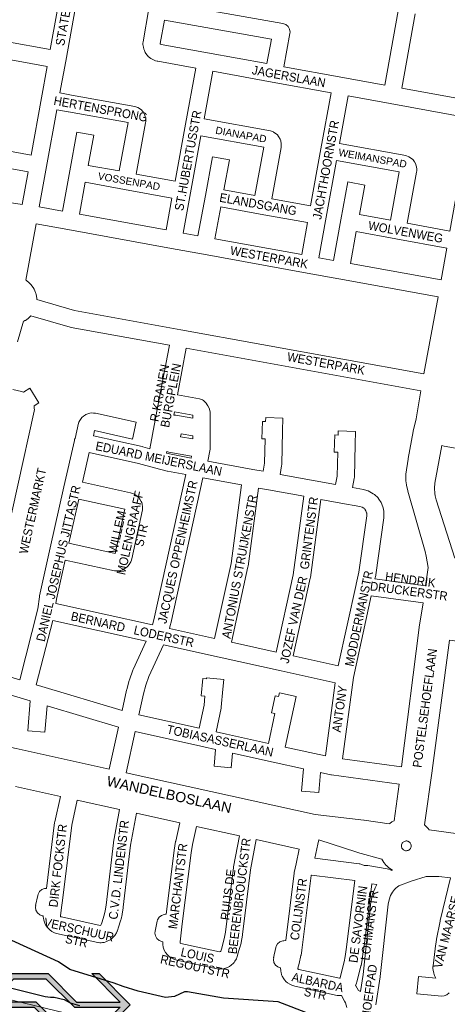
# Model space of a CAD drawing. Header units: metres. Extents: x 123817 to 142006, y 393105 to 406084.
# Tile 81 of 138: x 131824 to 132195, y 397422 to 398279. Entities that reach past the tile are written whole.
import ezdxf
from ezdxf.enums import TextEntityAlignment as Align

# ---------------------------------------------------------------- set-up
doc = ezdxf.new("R2010")
doc.units = ezdxf.units.M
doc.header["$MEASUREMENT"] = 0
doc.styles.add('Style-Arial', font='arial.ttf')

# ---------------------------------------------------------------- blocks, each defined once
blk = doc.blocks.new('NS055_2')
at = {"lineweight": 30}
h = blk.add_hatch(color=5, dxfattribs=at)
h.paths.add_polyline_path([(-19.72, 0), (-31.72, 12), (-19.72, 24), (-5.62, 24), (5.38, 13), (22.28, 13), (11.28, 24), (14.11, 24), (26.11, 12), (14.11, 0), (0, 0), (-11, 11), (-27.89, 11), (-16.89, 0)])
h.paths.add_polyline_path([(0.83, 2), (-10.17, 13), (-27.89, 13), (-18.89, 22), (-6.44, 22), (4.56, 11), (22.28, 11), (13.28, 2)], flags=17)
at = {"color": 5, "lineweight": 30}
for p, q in [((-31.72, 12), (-19.72, 24)), ((-19.72, 24), (-5.62, 24)), ((5.38, 13), (-5.62, 24)), ((22.28, 13), (11.28, 24)), ((11.28, 24), (14.11, 24)), ((26.11, 12), (14.11, 24)), ((-31.72, 12), (-19.72, 0)), ((5.38, 13), (22.28, 13)), ((14.11, 0), (26.11, 12)), ((-27.89, 11), (-11, 11)), ((-27.89, 11), (-16.89, 0)), ((-11, 11), (0, 0)), ((-19.72, 0), (-16.89, 0)), ((0, 0), (14.11, 0))]:
    blk.add_line(p, q, dxfattribs=at)
at = {"color": 5, "lineweight": 30, "flags": 128}
blk.add_lwpolyline([(-10.17, 13), (-27.89, 13), (-18.89, 22), (-6.44, 22), (4.56, 11), (22.28, 11), (13.28, 2), (0.83, 2)], close=True, dxfattribs=at)

msp = doc.modelspace()

# ---------------------------------------------------------------- linework, layer by layer
at = {"color": 9, "linetype": 'Continuous', "lineweight": 0, "flags": 128}
for points in [[(131850.13, 398253.33), (131811.33, 398260.39), (131825.67, 398339.12)], [(131862.23, 398320.25), (131850.13, 398253.33)], [(131958.68, 398138.75), (131924.8, 398144.91), (131933.03, 398189.49), (131933.15, 398190.79), (131933.16, 398192.54), (131933.17, 398192.59), (131932.73, 398195.12), (131932.14, 398196.76), (131932.12, 398196.8), (131930.84, 398199.03), (131929.73, 398200.37), (131929.71, 398200.39), (131927.73, 398202.06), (131926.22, 398202.94), (131926.2, 398202.95), (131923.77, 398203.83), (131868.53, 398213.71), (131858.54, 398215.72), (131863.55, 398243.27), (131863.55, 398243.27), (131863.55, 398243.27), (131877.1, 398318.21)], [(131935.89, 398289.02), (131930.75, 398260.1), (131930.87, 398260.1), (131930.64, 398258.79), (131930.7, 398257.81), (131931.04, 398255.26), (131931.43, 398253.68), (131931.47, 398253.57), (131931.93, 398252.37), (131932.73, 398250.82), (131934.18, 398248.7), (131934.63, 398248.1), (131935.32, 398247.39), (131936.27, 398246.52), (131937.58, 398245.55), (131937.68, 398245.5), (131939.93, 398244.25), (131941.6, 398243.57), (131942.98, 398243.19), (131943.61, 398243.05), (131976.69, 398237.03), (131967.75, 398188.24), (131967.75, 398188.24), (131967.75, 398188.24), (131958.68, 398138.75)], [(131951.99, 398293.77), (132052.45, 398275.9), (132054.89, 398275.01), (132056.89, 398273.34), (132058.19, 398271.08), (132058.64, 398268.52), (132058.51, 398267.14), (132053.15, 398238.36), (132104.49, 398229.02), (132141.1, 398222.36), (132152.62, 398287.03)], [(132038.39, 398241.05), (131986.76, 398250.44), (131946.61, 398257.75), (131946.42, 398257.8), (131945.95, 398258.06), (131945.76, 398258.34), (131945.73, 398258.62), (131949.35, 398279.01), (132042.38, 398262.46), (132038.39, 398241.05)], [(132167.39, 398284.4), (132155.86, 398219.68), (132218, 398208.38)], [(131833.43, 398161.45), (131790.8, 398169.23), (131799.77, 398218.76), (131799.89, 398220.1), (131799.43, 398222.66), (131798.13, 398224.92), (131796.14, 398226.59), (131793.74, 398227.48), (131732.51, 398238.67), (131735.99, 398257.3), (131736.09, 398257.99), (131736.16, 398258.76), (131758.93, 398254.63), (131758.93, 398254.63), (131758.93, 398254.63), (131801.26, 398246.97), (131847.45, 398238.57), (131842.47, 398211.15), (131842.47, 398211.15), (131842.47, 398211.15), (131833.43, 398161.45)], [(132076.56, 398117.33), (132042.79, 398123.46), (132050.93, 398168.09), (132051.05, 398169.4), (132051.06, 398171.13), (132051.06, 398171.18), (132050.62, 398173.7), (132050.04, 398175.34), (132050.02, 398175.38), (132048.74, 398177.61), (132047.63, 398178.94), (132047.61, 398178.97), (132045.64, 398180.63), (132044.14, 398181.5), (132044.11, 398181.52), (132041.7, 398182.41), (131983.86, 398192.93), (131991.45, 398234.34), (132043.05, 398224.95), (132043.05, 398224.95), (132094.43, 398215.61), (132085.56, 398166.83), (132085.56, 398166.83), (132085.56, 398166.83), (132076.56, 398117.33)], [(132197.57, 398095.23), (132160.62, 398102.01), (132168.69, 398146.62), (132168.8, 398147.59), (132168.86, 398148.89), (132168.87, 398149.25), (132168.62, 398151.16), (132168.18, 398152.84), (132167.98, 398153.5), (132166.9, 398155.47), (132165.59, 398157.19), (132165.37, 398157.47), (132163.41, 398159.13), (132161.91, 398160), (132161.87, 398160.02), (132159.48, 398160.91), (132101.65, 398171.52), (132109.18, 398212.92), (132145.83, 398206.26), (132145.83, 398206.26), (132215.32, 398193.62), (132197.57, 398095.23)], [(131860.68, 398112.66), (131867.1, 398147.77), (131867.1, 398147.77), (131867.1, 398147.77), (131873.25, 398181.41), (131888, 398178.71), (131883.2, 398152.46), (131910.04, 398147.59), (131917.81, 398189.66), (131865.82, 398198.96), (131865.66, 398198.99), (131855.86, 398200.95), (131846.85, 398151.38), (131846.85, 398151.38), (131846.85, 398151.38), (131840.46, 398116.31), (131860.68, 398112.66)], [(131978.56, 398091.19), (131985, 398126.35), (131991.13, 398159.86), (132005.89, 398157.15), (132001.11, 398131.04), (132028.03, 398126.14), (132035.71, 398168.25), (131981.15, 398178.17), (131972.08, 398128.68), (131965.66, 398093.54), (131978.56, 398091.19)], [(131825.59, 398118.36), (131830.75, 398146.69), (131787.65, 398154.56)], [(132096.42, 398069.75), (132102.83, 398104.97), (132102.83, 398104.97), (132108.85, 398138.01), (132123.61, 398135.32), (132118.93, 398109.66), (132145.87, 398104.72), (132153.47, 398146.76), (132098.97, 398156.76), (132089.97, 398107.27), (132089.97, 398107.27), (132089.97, 398107.27), (132083.58, 398072.08), (132096.42, 398069.75)], [(131950.9, 398096.23), (131875.44, 398109.99), (131880.5, 398137.71), (131914.72, 398131.5), (131955.97, 398123.99), (131950.9, 398096.23)], [(131816.48, 398119.77), (131825.59, 398118.36)], [(132068.82, 398074.77), (131993.32, 398088.5), (131998.41, 398116.28), (132032.72, 398110.05), (132073.87, 398102.57), (132068.82, 398074.77)], [(132174.99, 397970.87), (132187.35, 398037.93), (132101.11, 398053.66), (132073.51, 398058.67), (132073.51, 398058.67), (132073.51, 398058.67), (131983.25, 398075.09), (131983.25, 398075.09), (131983.25, 398075.09), (131955.58, 398080.13), (131865.37, 398096.58), (131837.77, 398101.55), (131828.79, 398052.4), (131829.29, 398052.07), (131831.82, 398050.09), (131832.94, 398049), (131833.13, 398048.77), (131835.09, 398046.23), (131836.04, 398044.63), (131837.31, 398041.68), (131837.48, 398041.26), (131837.84, 398039.9), (131838.35, 398036.73), (131838.45, 398035.53), (131838.45, 398035.53), (131871.3, 398026.02), (131963.76, 398009.28), (131963.76, 398009.28), (131963.76, 398009.28), (132174.99, 397970.87)], [(132190.01, 398052.69), (132111.17, 398067.07), (132116.25, 398094.9), (132150.56, 398088.61), (132150.56, 398088.61), (132194.93, 398080.47), (132190.01, 398052.69)], [(131823.54, 397704.54), (131839.38, 397766.42), (131840.64, 397776.84), (131840.76, 397777.59), (131850.1, 397819.35), (131850.1, 397819.35), (131861.96, 397872.42), (131861.96, 397872.42), (131861.96, 397872.42), (131871.04, 397913), (131871.31, 397913.93), (131871.79, 397914.75), (131874.74, 397927.94), (131875.01, 397928.86), (131875.8, 397930.42), (131876.89, 397932.08), (131877.41, 397932.78), (131878.99, 397934.19), (131880.64, 397935.3), (131881.06, 397935.56), (131882.67, 397936.25), (131883.63, 397936.54), (131884.46, 397936.73), (131885.85, 397936.85), (131887.83, 397936.83), (131889.05, 397936.71), (131889.37, 397936.65), (131924.89, 397928.81), (131921.66, 397914.16), (131888.66, 397921.45), (131887.66, 397916.98), (131930.14, 397907.57), (131930.5, 397907.48), (131936.76, 397905.76), (131944.65, 397947.86), (131944.65, 397947.86), (131944.65, 397947.86), (131953.66, 397995.86), (131868.25, 398011.33), (131867.5, 398011.5), (131833.2, 398021.43), (131830.88, 398019.23), (131829.78, 398018.36), (131828.43, 398017.49), (131828.11, 398017.29), (131827.19, 398016.84), (131826.82, 398016.69), (131821.7, 397998.79)], [(132176.59, 397786.41), (132178.72, 397802.24), (132177.14, 397812.1), (132176.21, 397816.13), (132161.17, 397868.9), (132161.08, 397869.23), (132160.01, 397873.75), (132159.9, 397874.3), (132159.34, 397877.83), (132159.25, 397879.01), (132159.3, 397879.29), (132159.25, 397879.28), (132159.38, 397882.81), (132159.45, 397883.57), (132161.29, 397896.76), (132161.35, 397897.09), (132165.75, 397920.68), (132165.79, 397920.85), (132165.81, 397920.96), (132168.27, 397931.85), (132172.38, 397956.1), (131968.42, 397993.19), (131960.8, 397952.55), (131979.9, 397949.21), (131979.92, 397949.21), (131982.36, 397948.32), (131983.25, 397947.72), (131984.03, 397947.1), (131985.14, 397946.03), (131985.57, 397945.47), (131986.7, 397943.83), (131987.17, 397943.06), (131988.19, 397941.11), (131988.59, 397940.19), (131989.05, 397937.66), (131989.1, 397923.24), (131989.1, 397923.21), (131989.1, 397905.29), (131989.1, 397905.29), (131988.97, 397903.9), (131987.25, 397894.79), (132026.16, 397887.69), (132035.2, 397886.04), (132036.45, 397893.05), (132037.02, 397914.3), (132034.15, 397914.39), (132034.61, 397929.38), (132037.41, 397929.3), (132037.51, 397932.86), (132052.5, 397932.46), (132052.21, 397921.37), (132052.21, 397921.37), (132052.21, 397921.37), (132051.43, 397892.09), (132051.32, 397890.97), (132049.96, 397883.35), (132080.35, 397877.81), (132080.35, 397877.81), (132098.26, 397874.54), (132099.61, 397881.86), (132100.09, 397902.64), (132097.1, 397902.74), (132097.56, 397917.73), (132100.44, 397917.64), (132100.52, 397921.2), (132115.52, 397920.86), (132115.26, 397909.74), (132115.26, 397909.74), (132115.26, 397909.74), (132114.59, 397880.92), (132114.47, 397879.73), (132113.02, 397871.85), (132122.53, 397870.11), (132123.36, 397869.91), (132126.46, 397868.97), (132128.04, 397868.29), (132128.05, 397868.28), (132130.97, 397866.58), (132132.06, 397865.82), (132133.35, 397864.73), (132133.99, 397864.11), (132135.14, 397862.87), (132135.39, 397862.59), (132135.95, 397861.83), (132137.78, 397858.99), (132138.52, 397857.5), (132138.56, 397857.39), (132139.66, 397854.21), (132139.99, 397852.92), (132140.25, 397851.25), (132140.35, 397850.07), (132140.35, 397849.92), (132140.28, 397846.55), (132140.21, 397845.67), (132133.31, 397796), (132133.2, 397795.39), (132132.52, 397792.35), (132176.59, 397786.41)], [(131817.52, 397957.42), (131825.15, 397955.64), (131826.79, 397954.99), (131832.4, 397958.44), (131840.26, 397945.66), (131836.01, 397943.05), (131836.23, 397940.72), (131836.26, 397940.02), (131836.08, 397938.4), (131807.69, 397809.6)], [(131974.07, 397932.2), (131974.06, 397935.01), (131958.03, 397937.81), (131957.48, 397934.9), (131959.24, 397934.9), (131959.28, 397934.89), (131974.07, 397932.2)], [(131974.1, 397914.28), (131963.45, 397916.22), (131963.94, 397918.8), (131974.1, 397916.95), (131974.1, 397914.28)], [(131939.06, 397752.34), (131855.03, 397770.89), (131855.48, 397774.68), (131863.11, 397808.79), (131905.99, 397799.41), (131906.29, 397799.35), (131908.69, 397799.32), (131910.85, 397799.64), (131911.05, 397799.67), (131913.43, 397800.53), (131915.33, 397801.6), (131915.39, 397801.64), (131917.39, 397803.31), (131917.42, 397803.34), (131918.81, 397805.02), (131920.05, 397807.15), (131920.67, 397808.79), (131920.71, 397808.88), (131920.99, 397809.86), (131930.23, 397852.46), (131930.4, 397854.05), (131930.31, 397855.16), (131929.99, 397857.32), (131929.62, 397858.77), (131929.1, 397859.89), (131928.03, 397861.79), (131927.24, 397862.92), (131926.28, 397863.88), (131924.6, 397865.27), (131923.57, 397865.98), (131922.47, 397866.5), (131920.83, 397867.12), (131919.78, 397867.43), (131878.25, 397876.5), (131884.04, 397902.42), (131926.71, 397892.97), (131940.64, 397889.14), (131940.74, 397889.12), (131940.77, 397889.11), (131951.64, 397886.32), (131952.07, 397886.23), (131968.04, 397883.14), (131940.26, 397756.83), (131939.06, 397752.34)], [(131972.51, 397897.55), (131955.14, 397900.91), (131951.3, 397901.9), (131951.59, 397903.45), (131953.35, 397902.81), (131972.83, 397899.26), (131972.51, 397897.55)], [(132202.05, 397810.38), (132185.78, 397861.34), (132185, 397864.64), (132184.67, 397866.75), (132184.37, 397871.44), (132184.63, 397875.86), (132190.59, 397908.48), (132192.72, 397908.09), (132269.84, 397893.95)], [(131992.99, 397740.47), (131953.72, 397749.11), (131954.79, 397753.1), (131954.88, 397753.44), (131982.79, 397880.36), (132016.44, 397874.21), (132007.33, 397805.78), (131992.99, 397740.47)], [(132046.7, 397728.63), (132007.64, 397737.25), (132022.05, 397802.87), (132022.16, 397803.49), (132031.21, 397871.52), (132039.92, 397869.93), (132039.92, 397869.93), (132070.62, 397864.33), (132061.47, 397795.79), (132046.7, 397728.63)], [(131906.67, 397814.62), (131866.38, 397823.43), (131874.97, 397861.86), (131915.02, 397853.12), (131906.67, 397814.62)], [(132100.63, 397716.74), (132061.35, 397725.4), (132076.19, 397792.88), (132076.3, 397793.5), (132085.39, 397861.64), (132102.93, 397858.44), (132102.93, 397858.44), (132119.42, 397855.43), (132121.28, 397854.87), (132122.86, 397853.95), (132123.31, 397853.57), (132123.7, 397853.15), (132124.68, 397851.62), (132125.28, 397849.91), (132125.34, 397849.55), (132125.29, 397847.29), (132118.5, 397798.38), (132116.08, 397787.66), (132116.08, 397787.64), (132116.07, 397787.6), (132100.63, 397716.74)], [(132155.56, 397628.6), (132104.17, 397635.63), (132113.75, 397706.5), (132129.26, 397777.65), (132174.38, 397771.57), (132170.94, 397750.35), (132170.93, 397750.19), (132170.9, 397750.09), (132155.56, 397628.6)], [(131912.62, 397677.89), (131842.81, 397698.76), (131837.92, 397700.23), (131852.24, 397756.15), (131933.47, 397738.21), (131922.16, 397713.43), (131921.93, 397712.88), (131921.93, 397712.87), (131918.91, 397704.56), (131918.72, 397703.93), (131916.59, 397695.94), (131916.51, 397695.62), (131912.62, 397677.89)], [(132175.68, 397578.21), (132182.28, 397625.37), (132182.28, 397625.43), (132197.32, 397739.06), (132246.42, 397732.66), (132239.61, 397681.22), (132231.84, 397622.54), (132224.41, 397566.74)], [(132089.39, 397638.23), (132098, 397701.96), (132050.8, 397712.36), (132050.8, 397712.36), (132050.8, 397712.37), (131997.09, 397724.21), (131948.46, 397734.9), (131935.93, 397707.47), (131933.13, 397699.75), (131931.12, 397692.24), (131927.14, 397674.09), (131979.62, 397662.44), (131983.89, 397682.46), (131984.59, 397690.33), (131981.35, 397690.64), (131982.77, 397705.57), (131985.92, 397705.27), (131986, 397706.13), (132000.94, 397704.8), (132000.19, 397696.43), (131998.79, 397680.67), (131998.66, 397679.77), (131994.27, 397659.2), (132003.51, 397657.16), (132039.81, 397649.14), (132045.51, 397675.22), (132042.56, 397675.87), (132045.79, 397690.52), (132048.71, 397689.88), (132049.41, 397693.1), (132064.06, 397689.89), (132061.76, 397679.33), (132061.76, 397679.33), (132061.76, 397679.33), (132054.46, 397645.89), (132079.99, 397640.23), (132089.39, 397638.23)], [(131783.73, 397716.52), (131823.54, 397704.54)], [(131901.45, 397626.82), (131909.4, 397663.2), (131847.35, 397681.75), (131845.41, 397658.81), (131830.46, 397660.08), (131832.67, 397686.14), (131826.71, 397687.92), (131826.71, 397687.92), (131826.7, 397687.93), (131785.95, 397700.19), (131785.72, 397699.6), (131784.51, 397697.6), (131783.87, 397696.93), (131778.38, 397691.82), (131768.17, 397702.81), (131769.86, 397704.38), (131758.19, 397707.1), (131749.22, 397659.69)], [(132149.28, 397581.83), (132153.61, 397613.73), (132094.72, 397621.79), (132094.43, 397621.83), (132094.18, 397621.88), (132085.12, 397623.8), (132083.56, 397606.3), (132068.61, 397607.64), (132070.34, 397627), (132043.91, 397632.87), (132008.6, 397640.67), (132007.47, 397627.97), (131992.53, 397629.3), (131993.83, 397643.93), (131983.76, 397646.16), (131983.76, 397646.16), (131983.75, 397646.16), (131923.93, 397659.44), (131916.09, 397623.58)], [(132107.91, 397419.22), (132106.75, 397423.11), (132106.08, 397424.68), (132103.36, 397429.68), (132102.56, 397429.6), (132101.29, 397429.57), (132099.84, 397429.68), (132099.55, 397429.74), (132062.74, 397437.74), (132061.96, 397437.95), (132060.28, 397438.51), (132058.91, 397439.13), (132058.52, 397439.37), (132056.38, 397440.79), (132055.05, 397441.91), (132054.17, 397442.85), (132053.9, 397443.16), (132053.13, 397444.25), (132051.86, 397446.48), (132051.32, 397447.64), (132051.17, 397448.08), (132050.81, 397449.32), (132050.51, 397451.04), (132050.37, 397453.59), (132050.16, 397453.64), (132047.94, 397454.49), (132045.94, 397456.16), (132044.64, 397458.42), (132044.19, 397460.98), (132044.47, 397462.59), (132044.35, 397462.51), (132046.2, 397471.41), (132046.5, 397472.44), (132047.8, 397474.7), (132049.79, 397476.37), (132052.24, 397477.26), (132053.32, 397477.37), (132054.94, 397477.42), (132062.24, 397536.25), (132062.34, 397536.87), (132063.91, 397544.32), (132063.92, 397544.34), (132063.92, 397544.35), (132066.65, 397557.13), (132029.23, 397565.38), (132024.3, 397539.03), (132017.39, 397482.67), (132017.33, 397482.27), (132016.18, 397475.82), (132016, 397475.06), (132013.35, 397465.88), (132013.35, 397465.88), (132013.35, 397465.88), (132012.58, 397463.21), (132012.42, 397462.73), (132011.93, 397461.64), (132010.76, 397459.55), (132009.95, 397458.38), (132009.33, 397457.72), (132007.5, 397456.01), (132006.12, 397454.99), (132005.54, 397454.68), (132003.26, 397453.62), (132001.39, 397453.03), (132000.65, 397452.94), (131997.26, 397452.69), (131995.4, 397452.78), (131995.12, 397452.84), (131960.05, 397460.44), (131959.23, 397460.67), (131957.56, 397461.23), (131956.27, 397461.81), (131955.17, 397462.44), (131955.12, 397462.46), (131954.19, 397463.1), (131953.2, 397463.89), (131952.14, 397464.93), (131951.96, 397465.16), (131950.41, 397467.15), (131949.3, 397469.18), (131949.28, 397469.22), (131948.43, 397471.6), (131948, 397473.92), (131947.94, 397476.44), (131947.94, 397476.49), (131947.13, 397476.66), (131944.91, 397477.51), (131942.91, 397479.18), (131941.61, 397481.44), (131941.16, 397484), (131941.44, 397485.62), (131941.31, 397485.53), (131943.17, 397494.43), (131943.46, 397495.47), (131944.76, 397497.72), (131946.76, 397499.4), (131949.21, 397500.29), (131950.29, 397500.4), (131950.86, 397500.41), (131957.82, 397555.84), (131957.87, 397556.16), (131959.15, 397563.68), (131959.22, 397564.03), (131962.76, 397580.06), (131925.07, 397588.39), (131919.99, 397560.55), (131913.58, 397506.43), (131913.53, 397506.09), (131912.62, 397500.57), (131912.54, 397500.17), (131911.62, 397496), (131911.45, 397495.37), (131909.25, 397488.38), (131908.49, 397485.93), (131908.38, 397485.61), (131907.68, 397484.19), (131906.3, 397481.99), (131905.7, 397481.16), (131905.23, 397480.65), (131904.3, 397479.73), (131903.42, 397478.98), (131902.36, 397478.22), (131901.72, 397477.8), (131900.86, 397477.38), (131898.47, 397476.38), (131896.87, 397475.91), (131896.82, 397475.9), (131895.53, 397475.68), (131894.38, 397475.58), (131893.08, 397475.56), (131891.68, 397475.68), (131891.38, 397475.74), (131855.59, 397483.59), (131853.73, 397484.27), (131851.43, 397485.47), (131851.15, 397485.62), (131850, 397486.43), (131849.02, 397487.28), (131848.16, 397488.15), (131847.85, 397488.55), (131846.32, 397490.65), (131845.33, 397492.5), (131845.27, 397492.69), (131844.44, 397495.15), (131844.09, 397496.84), (131843.97, 397498.14), (131843.93, 397498.83), (131843.95, 397498.89), (131843.14, 397499.06), (131840.92, 397499.91), (131838.92, 397501.58), (131837.62, 397503.84), (131837.17, 397506.4), (131837.45, 397508.02), (131837.32, 397507.93), (131839.18, 397516.83), (131839.47, 397517.87), (131840.77, 397520.12), (131842.77, 397521.8), (131845.22, 397522.69), (131846.3, 397522.8), (131846.83, 397522.81), (131853.89, 397580.2), (131854.01, 397580.88), (131858.85, 397603.02), (131819.79, 397611.65)], [(131893.61, 397490.6), (131859.78, 397498.03), (131859.33, 397498.26), (131859.12, 397498.55), (131859, 397498.91), (131859.62, 397503.92), (131859.62, 397503.92), (131859.62, 397503.92), (131860.93, 397514.59), (131860.93, 397514.59), (131860.93, 397514.59), (131868.74, 397578.02), (131873.49, 397599.78), (131910.41, 397591.63), (131905.19, 397563.01), (131905.12, 397562.55), (131898.7, 397508.36), (131897.85, 397503.21), (131897.04, 397499.55), (131894.94, 397492.87), (131894.94, 397492.87), (131894.94, 397492.87), (131894.47, 397491.35), (131894.14, 397490.82), (131893.61, 397490.6)], [(131997.23, 397467.73), (131963.65, 397475.01), (131963.18, 397475.17), (131963.01, 397475.39), (131962.97, 397475.51), (131962.95, 397476.26), (131963.6, 397481.51), (131963.6, 397481.51), (131963.6, 397481.51), (131964.94, 397492.17), (131972.68, 397553.8), (131973.91, 397560.98), (131977.4, 397576.83), (132014.58, 397568.61), (132009.51, 397541.56), (132009.44, 397541.09), (132002.52, 397484.7), (132001.48, 397478.84), (131998.94, 397470.04), (131998.41, 397468.2), (131998.23, 397467.88), (131998.14, 397467.8), (131997.23, 397467.73)], [(132123.2, 397542.79), (132122.97, 397542.91), (132120.98, 397543.79), (132119.26, 397544.31), (132118.89, 397544.37), (132080.3, 397549.2), (132082.88, 397561.27), (132083.75, 397565.28)], [(132101.62, 397444.64), (132066.33, 397452.31), (132065.98, 397452.42), (132065.59, 397452.68), (132065.43, 397452.97), (132065.41, 397453.3), (132066.47, 397457.63), (132068.13, 397464.38), (132068.21, 397464.77), (132068.96, 397468.72), (132068.98, 397468.99), (132069.03, 397469.19), (132077.09, 397534.09), (132077.17, 397534.48), (132114.9, 397529.75), (132107.53, 397469.81), (132106.59, 397463.53), (132105.69, 397458.94), (132102.27, 397445.34), (132102.17, 397445.08), (132101.91, 397444.72), (132101.62, 397444.64)], [(132129.67, 397527), (132122.4, 397467.88), (132122.38, 397467.69), (132121.4, 397461.14), (132121.34, 397460.81), (132120.37, 397455.85), (132120.28, 397455.47), (132116.71, 397441.28), (132116.48, 397440.54), (132116.46, 397440.49), (132115.88, 397438.91), (132115.64, 397438.46), (132115.85, 397438.11), (132118.13, 397433.9), (132119.86, 397433.21)], [(132197.01, 397431.81), (132195.02, 397430.13), (132192.57, 397429.24), (132190.6, 397429.16), (132168.93, 397431.1), (132170.27, 397446.04), (132185.44, 397444.68), (132184.26, 397446.99), (132183.91, 397447.82), (132183.58, 397449), (132183.06, 397451.77), (132182.93, 397453.16), (132182.97, 397453.35), (132182.93, 397453.35), (132182.97, 397454.77), (132183.02, 397455.47), (132184.81, 397470.28), (132184.84, 397470.54), (132186.09, 397478.46), (132186.13, 397478.74), (132189.21, 397494.47), (132189.28, 397494.81), (132198.33, 397532.03)], [(131790.26, 397431.99), (131953.39, 397392.38)]]:
    msp.add_lwpolyline(points, dxfattribs=at)
at = {"color": 40, "linetype": 'Continuous', "lineweight": 0, "flags": 128}
for points in [[(131749.22, 397659.69), (131777.98, 397653.86), (131778.08, 397653.84), (131820.3, 397644.84), (131820.31, 397644.84), (131820.38, 397644.82), (131901.45, 397626.82)], [(131916.09, 397623.58), (132080.39, 397587.37), (132122.94, 397582.34), (132123.2, 397582.31), (132144.89, 397579.16), (132145.29, 397579.48), (132147.28, 397580.8), (132147.82, 397581.13), (132149.12, 397581.76), (132149.28, 397581.83)], [(132175.68, 397578.21), (132177.11, 397576.89), (132178.69, 397575.1), (132178.85, 397574.9), (132179.67, 397573.77), (132219.68, 397568.33), (132220.07, 397568.27), (132222.11, 397567.68), (132224.41, 397566.74)], [(132147.67, 397538.85), (132146.05, 397539.85), (132144.7, 397540.83), (132142.89, 397542.4), (132141.79, 397543.52), (132141.73, 397543.6), (132140.21, 397545.45), (132139.26, 397546.82), (132138.35, 397548.42), (132117.25, 397554.14), (132116.71, 397554.3), (132083.75, 397565.28)], [(132159.87, 397555.66), (132159.16, 397555.69), (132158.46, 397555.84), (132157.8, 397556.11), (132157.19, 397556.48), (132156.65, 397556.95), (132156.19, 397557.5), (132155.93, 397557.96), (132155.5, 397559.26), (132155.46, 397559.49), (132155.45, 397560.21), (132155.53, 397560.74), (132155.81, 397561.67), (132156.1, 397562.22), (132156.31, 397562.5), (132156.31, 397562.5), (132156.31, 397562.5), (132156.54, 397562.79), (132157.06, 397563.28), (132157.48, 397563.56), (132158.85, 397564.11), (132159, 397564.15), (132159.71, 397564.21), (132160.1, 397564.17), (132161.14, 397563.97), (132161.41, 397563.86), (132161.75, 397563.67), (132162.78, 397562.9), (132163.15, 397562.48), (132163.52, 397561.88), (132163.7, 397561.44), (132163.96, 397560.41), (132163.99, 397559.81), (132163.91, 397559.1), (132163.71, 397558.41), (132163.4, 397557.77), (132163.2, 397557.48), (132163.2, 397557.48), (132163.2, 397557.47), (132162.99, 397557.18), (132162.49, 397556.67), (132161.91, 397556.26), (132161.27, 397555.94), (132160.58, 397555.74), (132159.87, 397555.66)]]:
    msp.add_lwpolyline(points, dxfattribs=at)
at = {"color": 191, "linetype": 'Continuous', "lineweight": 0, "flags": 128}
for points in [[(132123.2, 397542.79), (132124.31, 397542.91), (132126.37, 397542.83), (132126.4, 397542.83), (132143.16, 397539.81), (132144.2, 397539.54), (132147.06, 397538.59), (132147.22, 397538.67), (132147.67, 397538.85)], [(132133.27, 397421.57), (132136.98, 397445.95), (132137.02, 397446.27), (132143.88, 397509.11), (132144.73, 397513.07), (132146.11, 397516.73), (132147.66, 397519.57), (132149.41, 397522.03), (132150.51, 397523.07), (132151.98, 397524.17), (132153.39, 397524.99), (132163.96, 397529.31), (132176.91, 397533.38), (132187.96, 397533.38), (132198.33, 397532.03)], [(132119.86, 397433.21), (132122.12, 397448.05), (132129.01, 397511.12), (132129.13, 397511.87), (132130.17, 397516.76), (132130.46, 397517.76), (132130.49, 397517.85), (132132.27, 397522.53), (132132.7, 397523.48), (132134.18, 397526.18), (132129.67, 397527)]]:
    msp.add_lwpolyline(points, dxfattribs=at)
at = {"flags": 128}
for points in [[(132076.26, 397413.45), (132048.26, 397424.02), (132000.88, 397427.17), (131969.4, 397432.91), (131966.92, 397432.8), (131958.2, 397428.64), (131950.4, 397427.93), (131926.64, 397433.26), (131913.42, 397437.52), (131905.74, 397440.36), (131867.06, 397452.19), (131857.13, 397458.82), (131799.35, 397485.22)], [(131775.38, 397446.26), (131845.62, 397428.79), (131850.35, 397428.15), (131853.35, 397428.18), (131862.22, 397426.19), (131867.52, 397423.35), (131875.42, 397421.04)]]:
    msp.add_lwpolyline(points, dxfattribs=at)

# ---------------------------------------------------------------- block references
at = {"color": 5, "lineweight": 30, "xscale": 2.25, "yscale": 2.25, "zscale": 2.25}
msp.add_blockref('NS055_2', (131860.85, 397394.64), dxfattribs=at)

# ---------------------------------------------------------------- texts
at = {"color": 8, "style": 'Style-Arial', "width": 0.909091}
for s, rotation, p in [('STATENLAAN', 79.71255, (131864.04, 398288.29)), ('JAGERSLAAN', 349.67673, (132057.59, 398229.93)), ('HERTENSPRONG', 349.53732, (131893.9, 398201.6)), ('ST.HUBERTUSSTR', 79.57782, (131969.9, 398156.65)), ('JACHTHOORNSTR', 79.69365, (132089.79, 398148.54)), ('ELANDSGANG', 349.81047, (132030.88, 398118.67)), ('WOLVENWEG', 349.76605, (132159.19, 398094.53)), ('WESTERPARK', 349.68798, (132040.45, 398072.45)), ('WESTERPARK', 349.6946, (132090.01, 397979.99)), ('R.KRANEN', 79.1463, (131945.12, 397954.3)), ('BURGPLEIN', 79.1463, (131954.89, 397952.18)), (' EDUARD MEIJERSLAAN', 348.29967, (131943.19, 397897.38)), ('WESTERMARKT', 77.5719, (131834.74, 397851.54)), ('JACQUES OPPENHEIMSTR', 77.5899, (131960.86, 397815.86)), ('HENDRIK', 352.3455, (132163.3, 397791.66)), ('DRUCKERSTR', 352.3455, (132161.97, 397781.75)), ('BERNARD   LODERSTR', 347.5731, (131921.66, 397748.42)), ('POSTELSEHOEFLAAN', 82.4493, (132175.89, 397679.89)), ('ANTONY', 82.02786, (132101.72, 397679.14)), ('TOBIASASSERLAAN', 347.5135, (131997.86, 397651.45)), ('C.V.D. LINDENSTR', 83.3036, (131909.73, 397539.06)), ('DIRK FOCKSTR', 83.3213, (131856.73, 397542.71)), ('MARCHANTSTR', 83.0271, (131961.06, 397524.85)), ('BEERENBROUCKSTR', 82.9979, (132014.57, 397516.25)), ('RUIJS DE', 82.9979, (132004.65, 397517.46)), ('COLIJNSTR', 82.23675, (132066.1, 397504.77)), ('DE SAVORNIN', 82.6, (132117.76, 397491.62)), ('LOHMANSTR', 82.6, (132127.74, 397490.75)), ('VAN MAARSE', 75.5746, (132194.94, 397484.82)), ('VERSCHUUR', 347.5483, (131875.09, 397486.99)), ('STR', 347.5371, (131872.95, 397477.22)), ('REGOUTSTR', 347.5551, (131976.05, 397454.87)), ('LOUIS', 347.5551, (131978.17, 397464.64)), ('ALBARDA', 347.5843, (132082.7, 397441.13)), ('POSTELSE HOEFPAD', 82.44177, (132123.94, 397406.24)), ('STR', 348.92001, (132080.58, 397431.36))]:
    msp.add_text(s, height=7.7, rotation=rotation, dxfattribs=at).set_placement(p, align=Align.MIDDLE_CENTER)
at = {"color": 8, "style": 'Style-Arial'}
for s, rotation, p in [('DIANAPAD', 349.73514, (132016.03, 398179.21)), ('WEIMANSPAD', 349.82271, (132130.48, 398158.64)), ('VOSSENPAD', 349.85196, (131918.59, 398138.59))]:
    msp.add_text(s, height=6.3, rotation=rotation, dxfattribs=at).set_placement(p, align=Align.MIDDLE_CENTER)
at = {"style": 'Style-Arial'}
msp.add_text('WANDELBOSLAAN', height=8.8, rotation=347.4967, dxfattribs=at).set_placement((131953.55, 397604.62), align=Align.MIDDLE_CENTER)
at = {"color": 8, "char_height": 7.7, "attachment_point": 5, "style": 'Style-Arial'}
for s, insert, rotation in [('\\H1x;\\W0.909091;DANIEL JOSEPHUS JITTASTR^J', (131857.17, 397805.83), 76.96491), ('\\H1x;\\W0.909091;MOLENGRAAFF', (131919.53, 397832.47), 77.46409), ('\\H1x;\\W0.909091;ANTONIUS STRUIJKENSTR', (132014.76, 397803.11), 79.38034), ('\\H1x;\\W0.909091;GRINTENSTR', (132075.21, 397832.29), 82.39809), ('\\H1x;\\W0.909091;WILLEM', (131908.34, 397833.22), 77.46409), ('\\H1x;\\W0.909091;STR', (131929.3, 397830.35), 77.46409), ('\\H1x;\\W0.909091;JOZEF VAN DER', (132061.89, 397756.81), 77.59754), ('\\H1x;\\W0.909091;MODDERMANSTR', (132118.59, 397757.91), 78.25322)]:
    msp.add_mtext(s, dxfattribs=dict(at, insert=insert, rotation=rotation))

doc.saveas('drawing.dxf')
